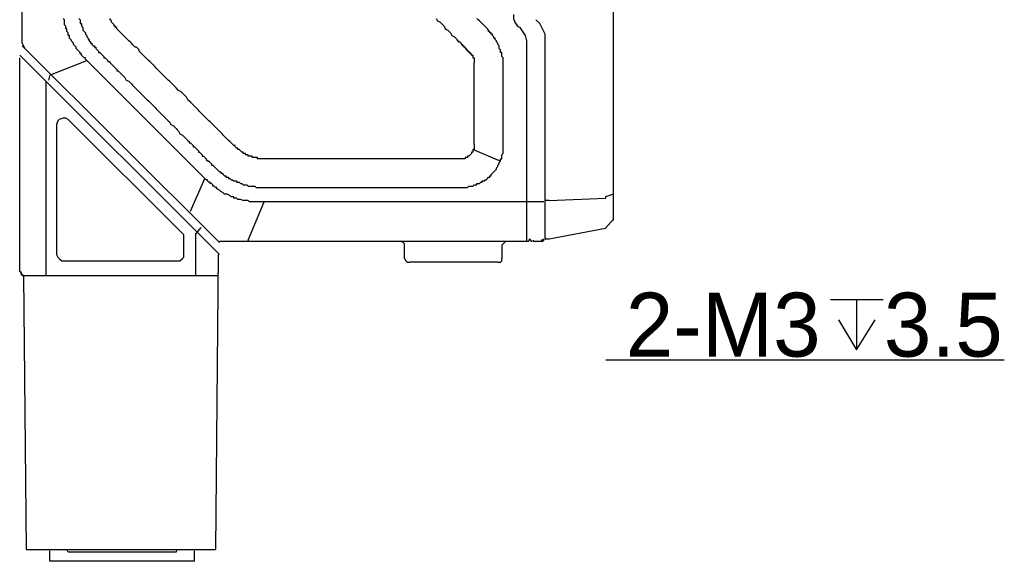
# Model space of a CAD drawing. Extents: x 2 to 309, y 0 to 392.
# Tile 15 of 28: x 54 to 103, y 307 to 334. Entities that reach past the tile are written whole.
import ezdxf

# ---------------------------------------------------------------- set-up
doc = ezdxf.new("R2010")
doc.units = 0
doc.header["$MEASUREMENT"] = 0
doc.layers.get('0').update_dxf_attribs({"linetype": 'CONTINUOUS'})
doc.styles.add('HORIZONTALGBCBIG', font='txt.shx', dxfattribs={"bigfont": 'gbcbig.shx'})

msp = doc.modelspace()

# ---------------------------------------------------------------- linework, layer by layer
at = {"color": 7, "linetype": 'Continuous'}
for p, q in [((83.551, 324.058), (83.551, 360.885)), ((54.388, 332.796), (54.388, 356.484)), ((78.82, 333.637), (78.949, 333.572)), ((80.181, 323.217), (80.181, 332.99)), ((54.388, 332.666), (64.109, 322.958)), ((79.273, 323.023), (79.273, 332.666)), ((54.259, 332.213), (64.109, 322.375)), ((54.259, 321.534), (54.259, 332.084)), ((55.944, 331.307), (57.564, 331.954)), ((63.396, 326.129), (57.564, 331.954)), ((55.944, 331.307), (55.814, 331.242)), ((55.555, 330.919), (55.555, 321.34)), ((55.749, 331.242), (55.685, 330.983)), ((62.295, 323.411), (56.657, 329.042)), ((56.073, 328.783), (56.073, 322.375)), ((77.848, 327.035), (76.616, 327.553)), ((77.977, 326.971), (77.848, 327.035)), ((62.683, 324.511), (63.396, 326.129)), ((65.535, 323.087), (66.313, 324.964)), ((80.116, 324.964), (66.313, 324.964)), ((80.375, 325.029), (83.162, 325.159)), ((83.551, 325.353), (83.162, 325.223)), ((83.551, 324.123), (83.162, 323.67)), ((63.187, 323.705), (62.943, 323.411)), ((80.375, 323.152), (83.162, 323.67)), ((62.359, 322.375), (62.359, 323.217)), ((62.943, 321.34), (62.943, 323.411)), ((64.109, 323.023), (79.273, 323.023)), ((65.535, 323.087), (65.535, 323.023)), ((79.597, 323.087), (79.597, 323.023)), ((79.597, 323.023), (79.986, 323.023)), ((73.247, 322.181), (73.247, 322.829)), ((78.042, 322.829), (78.042, 322.181)), ((56.462, 322.052), (62.035, 322.052)), ((64.044, 322.375), (63.915, 307.813)), ((77.848, 321.987), (73.506, 321.987)), ((54.388, 321.34), (64.044, 321.34)), ((54.453, 321.34), (54.583, 307.813)), ((94.259, 320.157), (96.851, 320.157)), ((95.545, 320.157), (95.545, 317.661)), ((54.583, 307.813), (63.915, 307.813)), ((55.749, 307.231), (55.749, 307.748)), ((56.657, 307.684), (56.592, 307.813)), ((61.971, 307.684), (56.657, 307.684)), ((61.971, 307.684), (62.035, 307.813)), ((62.878, 307.231), (62.878, 307.748)), ((62.878, 307.231), (55.749, 307.231))]:
    msp.add_line(p, q, dxfattribs=at)
at = {"color": 251, "linetype": 'Continuous'}
msp.add_line((102.831, 317.162), (83.171, 317.162), dxfattribs=at)
at = {"color": 7, "linetype": 'Continuous'}
for points in [[(78.625, 334.22), (78.625, 334.025), (78.69, 333.831), (78.82, 333.637)], [(57.564, 331.954), (57.499, 332.019), (57.499, 332.084), (57.434, 332.084), (57.37, 332.148), (57.37, 332.148), (57.305, 332.213), (57.305, 332.278), (57.24, 332.278), (57.24, 332.343), (57.175, 332.407), (57.11, 332.472), (57.11, 332.472), (57.045, 332.537), (57.045, 332.601), (56.981, 332.666), (56.981, 332.666), (56.916, 332.731), (56.916, 332.796), (56.851, 332.86), (56.851, 332.86), (56.786, 332.99), (56.786, 332.99), (56.721, 333.055), (56.721, 333.055), (56.721, 333.184), (56.657, 333.184), (56.657, 333.249), (56.657, 333.313), (56.592, 333.378), (56.592, 333.378), (56.592, 333.508), (56.527, 333.508), (56.527, 333.572), (56.527, 333.637), (56.462, 333.702), (56.462, 333.702), (56.462, 333.831), (56.462, 333.831), (56.462, 333.961), (56.462, 333.961), (56.397, 334.025)], [(57.175, 334.025), (57.24, 333.961), (57.24, 333.896), (57.24, 333.831), (57.24, 333.831), (57.24, 333.831), (57.24, 333.766), (57.305, 333.766), (57.305, 333.702), (57.305, 333.702), (57.305, 333.702), (57.305, 333.637), (57.305, 333.637), (57.305, 333.637), (57.37, 333.572), (57.37, 333.572), (57.37, 333.508), (57.37, 333.508), (57.37, 333.443), (57.434, 333.378), (57.434, 333.378), (57.499, 333.313), (57.499, 333.249), (57.499, 333.249), (57.564, 333.184), (57.564, 333.119), (57.564, 333.119), (57.564, 333.119), (57.629, 333.055), (57.629, 333.055), (57.629, 333.055), (57.629, 332.99), (57.629, 332.99), (57.694, 332.99), (57.694, 332.925), (57.694, 332.925), (57.694, 332.925), (57.758, 332.86), (57.758, 332.86), (57.758, 332.796), (57.823, 332.796), (57.823, 332.731), (57.888, 332.666), (57.953, 332.666), (57.953, 332.601), (58.018, 332.601), (58.018, 332.537), (58.082, 332.472), (58.082, 332.472), (58.147, 332.407), (58.147, 332.343), (58.212, 332.343), (58.277, 332.278), (58.277, 332.278), (58.342, 332.213), (58.342, 332.213), (58.406, 332.148), (58.406, 332.084), (58.471, 332.084), (58.536, 332.019), (58.536, 332.019), (58.601, 331.954), (58.601, 331.89), (58.666, 331.89), (58.73, 331.825), (58.73, 331.825), (58.795, 331.76), (58.795, 331.76), (58.86, 331.695), (58.925, 331.631), (58.925, 331.631), (58.99, 331.566), (58.99, 331.566), (59.054, 331.501), (59.054, 331.436), (59.119, 331.436), (59.184, 331.372), (59.184, 331.372), (59.249, 331.307), (59.249, 331.307), (59.314, 331.242), (59.378, 331.178), (59.443, 331.113), (59.508, 330.983), (59.638, 330.919), (59.702, 330.854), (59.767, 330.789), (59.832, 330.725), (59.897, 330.66), (60.026, 330.53), (60.091, 330.466), (60.156, 330.401), (60.221, 330.336), (60.286, 330.271), (60.351, 330.207), (60.48, 330.077), (60.545, 330.013), (60.61, 329.948), (60.675, 329.883), (60.739, 329.818), (60.804, 329.754), (60.934, 329.624), (60.999, 329.56), (61.063, 329.495), (61.128, 329.43), (61.193, 329.365), (61.258, 329.301), (61.387, 329.171), (61.452, 329.107), (61.517, 329.042), (61.582, 328.977), (61.647, 328.912), (61.711, 328.783), (61.841, 328.718), (61.906, 328.653), (61.971, 328.589), (62.035, 328.524), (62.1, 328.459), (62.165, 328.33), (62.295, 328.265), (62.359, 328.2), (62.424, 328.136), (62.489, 328.071), (62.554, 328.006), (62.554, 328.006), (62.619, 327.942), (62.619, 327.877), (62.683, 327.877), (62.748, 327.812), (62.748, 327.812), (62.813, 327.747), (62.813, 327.683), (62.878, 327.683), (62.943, 327.618), (62.943, 327.618), (63.008, 327.553), (63.008, 327.553), (63.072, 327.488), (63.072, 327.424), (63.137, 327.424), (63.202, 327.359), (63.202, 327.359), (63.267, 327.294), (63.267, 327.23), (63.332, 327.23), (63.396, 327.165), (63.396, 327.165), (63.461, 327.1), (63.461, 327.035), (63.526, 327.035), (63.526, 326.971), (63.591, 326.971), (63.656, 326.906), (63.656, 326.906), (63.72, 326.841), (63.72, 326.777), (63.785, 326.777), (63.85, 326.712), (63.85, 326.712), (63.915, 326.647), (63.915, 326.647), (63.98, 326.582), (64.044, 326.518), (64.044, 326.518), (64.109, 326.453), (64.174, 326.453), (64.174, 326.388), (64.239, 326.388), (64.304, 326.323), (64.304, 326.323), (64.368, 326.259), (64.433, 326.259), (64.433, 326.194), (64.498, 326.194), (64.563, 326.194), (64.563, 326.129), (64.628, 326.129), (64.692, 326.065), (64.757, 326.065), (64.757, 326.065), (64.822, 326), (64.887, 326), (64.952, 326), (64.952, 325.935), (65.016, 325.935), (65.081, 325.935), (65.146, 325.87), (65.146, 325.87), (65.211, 325.87), (65.276, 325.806), (65.34, 325.806), (65.405, 325.806), (65.405, 325.806), (65.47, 325.806), (65.47, 325.806), (65.535, 325.741), (65.535, 325.741), (65.535, 325.741), (65.6, 325.741), (65.6, 325.741), (65.664, 325.741), (65.664, 325.741), (65.664, 325.741), (65.729, 325.741), (65.729, 325.741), (65.794, 325.741), (65.794, 325.741), (65.859, 325.741), (65.924, 325.676), (65.924, 325.676), (65.989, 325.676), (66.053, 325.676), (66.118, 325.676), (66.183, 325.676), (66.248, 325.676), (66.248, 325.676), (66.313, 325.676), (66.377, 325.676), (66.442, 325.676), (66.507, 325.676), (66.572, 325.676), (66.572, 325.676), (66.637, 325.676), (66.701, 325.676), (66.766, 325.676), (66.831, 325.676), (66.896, 325.676), (66.896, 325.676), (66.961, 325.676), (66.961, 325.676), (67.025, 325.676), (67.025, 325.676), (67.025, 325.676), (67.09, 325.676), (67.09, 325.676), (67.155, 325.676), (67.155, 325.676), (67.22, 325.676), (67.22, 325.676), (67.22, 325.676), (67.285, 325.676), (67.285, 325.676), (67.349, 325.676), (67.414, 325.676), (67.479, 325.676), (67.479, 325.676), (67.544, 325.676), (67.609, 325.676), (67.673, 325.676), (67.803, 325.676), (67.868, 325.676), (67.997, 325.676), (68.127, 325.676), (68.192, 325.676), (68.321, 325.676), (68.451, 325.676), (68.516, 325.676), (68.646, 325.676), (68.775, 325.676), (68.84, 325.676), (68.97, 325.676), (69.034, 325.676), (69.164, 325.676)], [(66.313, 327.1), (66.313, 327.1), (66.248, 327.1), (66.183, 327.1), (66.183, 327.1), (66.118, 327.1), (66.118, 327.1), (66.053, 327.1), (66.053, 327.1), (65.989, 327.1), (65.989, 327.165), (65.924, 327.165), (65.924, 327.165), (65.859, 327.165), (65.859, 327.165), (65.794, 327.165), (65.794, 327.165), (65.729, 327.165), (65.729, 327.23), (65.664, 327.23), (65.664, 327.23), (65.6, 327.23), (65.6, 327.23), (65.6, 327.23), (65.6, 327.23), (65.535, 327.23), (65.535, 327.23), (65.535, 327.294), (65.535, 327.294), (65.47, 327.294), (65.47, 327.294), (65.47, 327.294), (65.47, 327.294), (65.405, 327.294), (65.405, 327.294), (65.405, 327.294), (65.405, 327.359), (65.34, 327.359), (65.34, 327.359), (65.276, 327.359), (65.276, 327.424), (65.211, 327.424), (65.211, 327.424), (65.146, 327.488), (65.146, 327.488), (65.146, 327.488), (65.081, 327.553), (65.081, 327.553), (65.016, 327.553), (65.016, 327.618), (64.952, 327.618), (64.952, 327.618), (64.887, 327.683), (64.887, 327.683), (64.887, 327.747), (64.822, 327.747), (64.822, 327.747), (64.757, 327.812), (64.757, 327.812), (64.692, 327.877), (64.692, 327.877), (64.628, 327.942), (64.628, 327.942), (64.563, 328.006), (64.563, 328.006), (64.563, 328.006), (64.498, 328.071), (64.498, 328.071), (64.433, 328.136), (64.433, 328.136), (64.368, 328.2), (64.368, 328.2), (64.304, 328.265), (64.304, 328.265), (64.239, 328.33), (64.239, 328.33), (64.174, 328.395), (64.174, 328.395), (64.109, 328.459), (64.044, 328.524), (63.98, 328.589), (63.915, 328.653), (63.85, 328.718), (63.785, 328.783), (63.72, 328.848), (63.656, 328.912), (63.591, 328.977), (63.526, 329.042), (63.461, 329.107), (63.396, 329.171), (63.332, 329.236), (63.267, 329.301), (63.202, 329.365), (63.137, 329.43), (63.072, 329.495), (63.008, 329.56), (62.943, 329.624), (62.878, 329.689), (62.813, 329.754), (62.683, 329.883), (62.554, 330.013), (62.489, 330.142), (62.359, 330.271), (62.23, 330.401), (62.1, 330.466), (61.971, 330.595), (61.906, 330.66), (61.841, 330.725), (61.776, 330.789), (61.711, 330.854), (61.647, 330.919), (61.582, 330.983), (61.517, 331.048), (61.452, 331.113), (61.387, 331.178), (61.323, 331.242), (61.258, 331.307), (61.193, 331.372), (61.128, 331.436), (61.063, 331.501), (60.999, 331.566), (60.934, 331.631), (60.869, 331.695), (60.804, 331.76), (60.739, 331.825), (60.675, 331.89), (60.61, 331.954), (60.545, 332.019), (60.48, 332.084), (60.415, 332.148), (60.351, 332.213), (60.286, 332.278), (60.221, 332.343), (60.156, 332.407), (60.156, 332.472), (60.091, 332.537), (60.026, 332.601), (59.962, 332.601), (59.897, 332.666), (59.832, 332.731), (59.767, 332.796), (59.702, 332.86), (59.702, 332.86), (59.638, 332.925), (59.638, 332.925), (59.573, 332.99), (59.573, 332.99), (59.508, 333.055), (59.508, 333.055), (59.443, 333.119), (59.443, 333.119), (59.378, 333.184), (59.378, 333.184), (59.314, 333.249), (59.314, 333.249), (59.249, 333.313), (59.249, 333.313), (59.249, 333.313), (59.184, 333.378), (59.184, 333.378), (59.119, 333.443), (59.119, 333.443), (59.054, 333.508), (59.054, 333.508), (59.054, 333.572), (58.99, 333.572), (58.99, 333.572), (58.99, 333.637), (58.925, 333.637), (58.925, 333.702), (58.925, 333.702), (58.86, 333.766), (58.86, 333.766), (58.86, 333.766), (58.795, 333.831), (58.795, 333.831), (58.795, 333.896), (58.795, 333.896), (58.73, 333.961), (58.73, 333.961), (58.73, 334.025)], [(74.802, 334.025), (74.867, 333.896), (74.996, 333.831), (75.061, 333.766), (75.126, 333.702), (75.191, 333.637), (75.256, 333.508), (75.385, 333.443), (75.45, 333.378), (75.515, 333.313), (75.58, 333.184), (75.709, 333.119), (75.774, 333.055), (75.839, 332.99), (75.839, 332.925), (75.904, 332.925), (75.904, 332.925), (75.904, 332.86), (75.968, 332.86), (75.968, 332.86), (75.968, 332.86), (76.033, 332.796), (76.033, 332.796), (76.033, 332.796), (76.033, 332.731), (76.098, 332.731), (76.098, 332.731), (76.098, 332.666), (76.163, 332.666), (76.163, 332.666), (76.163, 332.601), (76.228, 332.601), (76.228, 332.601), (76.228, 332.537), (76.292, 332.537), (76.292, 332.537), (76.292, 332.472), (76.357, 332.472), (76.357, 332.472), (76.357, 332.472), (76.357, 332.407), (76.422, 332.407), (76.422, 332.407), (76.422, 332.407), (76.422, 332.343), (76.487, 332.343), (76.487, 332.343), (76.487, 332.343), (76.487, 332.278), (76.487, 332.278), (76.552, 332.278), (76.552, 332.278), (76.552, 332.278), (76.552, 332.278), (76.552, 332.278), (76.552, 332.213), (76.552, 332.213), (76.552, 332.213), (76.552, 332.213), (76.552, 332.213), (76.616, 332.213), (76.616, 332.213), (76.616, 332.213), (76.616, 332.148), (76.616, 332.148), (76.616, 332.148), (76.616, 332.148), (76.616, 332.148), (76.616, 332.148), (76.616, 332.148), (76.616, 332.148), (76.616, 332.084), (76.616, 332.084), (76.616, 332.084), (76.616, 332.084), (76.616, 332.084), (76.616, 332.084), (76.616, 332.084), (76.681, 332.084), (76.681, 332.084), (76.681, 332.084), (76.681, 332.084), (76.681, 332.084), (76.681, 332.084), (76.681, 332.019), (76.681, 332.019), (76.681, 332.019), (76.681, 332.019), (76.681, 332.019), (76.681, 332.019), (76.681, 331.954), (76.681, 331.954), (76.681, 331.954), (76.681, 331.954), (76.681, 331.954), (76.681, 331.954), (76.681, 331.954), (76.681, 331.89), (76.681, 331.89), (76.681, 331.89), (76.681, 331.89), (76.681, 331.89), (76.681, 331.89), (76.681, 331.825), (76.681, 331.825)], [(77.977, 326.971), (77.977, 327.035), (77.977, 327.035), (77.977, 327.1), (78.042, 327.1), (78.042, 327.165), (78.042, 327.165), (78.042, 327.23), (78.042, 327.294), (78.042, 327.294), (78.107, 327.359), (78.107, 327.359), (78.107, 327.424), (78.107, 327.424), (78.107, 327.488), (78.107, 327.553), (78.107, 327.553), (78.107, 327.618), (78.107, 327.618), (78.107, 327.683), (78.107, 327.747), (78.107, 327.747), (78.107, 327.812), (78.107, 327.812), (78.107, 327.877), (78.107, 327.877), (78.107, 327.942), (78.107, 328.006), (78.107, 328.006), (78.107, 328.071), (78.107, 328.071), (78.107, 328.136), (78.107, 328.136), (78.107, 328.2), (78.107, 328.265), (78.107, 328.265), (78.107, 328.33), (78.107, 328.33), (78.107, 328.395), (78.107, 328.459), (78.107, 328.459), (78.107, 328.524), (78.107, 328.524), (78.107, 328.589), (78.107, 328.718), (78.107, 328.783), (78.107, 328.848), (78.107, 328.912), (78.107, 328.977), (78.107, 329.042), (78.107, 329.171), (78.107, 329.236), (78.107, 329.301), (78.107, 329.365), (78.107, 329.43), (78.107, 329.495), (78.107, 329.56), (78.107, 329.689), (78.107, 329.754), (78.107, 329.818), (78.107, 329.883), (78.107, 329.948), (78.107, 330.013), (78.107, 330.142), (78.107, 330.207), (78.107, 330.271), (78.107, 330.336), (78.107, 330.401), (78.107, 330.466), (78.107, 330.53), (78.107, 330.66), (78.107, 330.66), (78.107, 330.725), (78.107, 330.725), (78.107, 330.789), (78.107, 330.854), (78.107, 330.854), (78.107, 330.919), (78.107, 330.919), (78.107, 330.983), (78.107, 330.983), (78.107, 331.048), (78.107, 331.113), (78.107, 331.113), (78.107, 331.178), (78.107, 331.178), (78.107, 331.242), (78.107, 331.242), (78.107, 331.307), (78.107, 331.372), (78.107, 331.372), (78.107, 331.436), (78.107, 331.436), (78.107, 331.501), (78.107, 331.566), (78.107, 331.566), (78.107, 331.631), (78.107, 331.631), (78.107, 331.695), (78.107, 331.76), (78.107, 331.825), (78.107, 331.89), (78.107, 332.019), (78.107, 332.084), (78.042, 332.148), (78.042, 332.213), (78.042, 332.213), (78.042, 332.278), (78.042, 332.278), (78.042, 332.343), (77.977, 332.343), (77.977, 332.407), (77.977, 332.407), (77.977, 332.472), (77.977, 332.472), (77.913, 332.537), (77.913, 332.601), (77.913, 332.601), (77.913, 332.666), (77.913, 332.666), (77.848, 332.731), (77.848, 332.731), (77.848, 332.796), (77.848, 332.796), (77.783, 332.86), (77.783, 332.86), (77.783, 332.925), (77.783, 332.925), (77.718, 332.99), (77.718, 332.99), (77.718, 333.055), (77.653, 333.055), (77.653, 333.119), (77.653, 333.119), (77.589, 333.184), (77.589, 333.184), (77.589, 333.249), (77.524, 333.249), (77.524, 333.313), (77.459, 333.313), (77.459, 333.378), (77.459, 333.378), (77.394, 333.378), (77.394, 333.443), (77.394, 333.443), (77.329, 333.508), (77.329, 333.508), (77.265, 333.572), (77.265, 333.572), (77.265, 333.572), (77.2, 333.637), (77.2, 333.637), (77.135, 333.702), (77.135, 333.702), (77.135, 333.702), (77.07, 333.766), (77.07, 333.766), (77.005, 333.831), (77.005, 333.831), (76.941, 333.896), (76.941, 333.896), (76.941, 333.896), (76.876, 333.961), (76.876, 333.961), (76.811, 334.025)], [(80.181, 332.99), (80.181, 333.249), (80.051, 333.508), (79.922, 333.766), (79.727, 333.961)], [(79.273, 332.666), (79.273, 332.925), (79.209, 333.184), (79.079, 333.378), (78.949, 333.572)], [(54.388, 332.796), (54.453, 332.666), (54.518, 332.537)], [(76.681, 327.812), (76.681, 327.812), (76.681, 327.877), (76.681, 327.877), (76.681, 327.942), (76.681, 327.942), (76.681, 328.006), (76.681, 328.006), (76.681, 328.071), (76.681, 328.136), (76.681, 328.136), (76.681, 328.2), (76.681, 328.2), (76.681, 328.265), (76.681, 328.265), (76.681, 328.33), (76.681, 328.395), (76.681, 328.395), (76.681, 328.459), (76.681, 328.459), (76.681, 328.524), (76.681, 328.524), (76.681, 328.589), (76.681, 328.589), (76.681, 328.653), (76.681, 328.718), (76.681, 328.718), (76.681, 328.783), (76.681, 328.783), (76.681, 328.848), (76.681, 328.912), (76.681, 329.042), (76.681, 329.107), (76.681, 329.171), (76.681, 329.236), (76.681, 329.301), (76.681, 329.365), (76.681, 329.43), (76.681, 329.495), (76.681, 329.624), (76.681, 329.689), (76.681, 329.754), (76.681, 329.818), (76.681, 329.883), (76.681, 329.948), (76.681, 330.013), (76.681, 330.077), (76.681, 330.142), (76.681, 330.271), (76.681, 330.336), (76.681, 330.401), (76.681, 330.466), (76.681, 330.53), (76.681, 330.595), (76.681, 330.66), (76.681, 330.725), (76.681, 330.789), (76.681, 330.919), (76.681, 330.983), (76.681, 331.048), (76.681, 331.113), (76.681, 331.178), (76.681, 331.242), (76.681, 331.307), (76.681, 331.372), (76.681, 331.372), (76.681, 331.436), (76.681, 331.501), (76.681, 331.501), (76.681, 331.566), (76.681, 331.566), (76.681, 331.631), (76.681, 331.631), (76.681, 331.695), (76.681, 331.695), (76.681, 331.76), (76.681, 331.825), (76.681, 331.825)], [(56.657, 329.042), (56.527, 329.107), (56.397, 329.107), (56.203, 329.042), (56.138, 328.977), (56.073, 328.783)], [(76.616, 327.553), (76.616, 327.488), (76.616, 327.488), (76.616, 327.424), (76.616, 327.424), (76.552, 327.424), (76.552, 327.359), (76.552, 327.359), (76.552, 327.359), (76.487, 327.294), (76.487, 327.294), (76.487, 327.294), (76.422, 327.23), (76.422, 327.23), (76.422, 327.23), (76.357, 327.23), (76.357, 327.23), (76.357, 327.165), (76.357, 327.165), (76.357, 327.165), (76.292, 327.165), (76.292, 327.165), (76.292, 327.165), (76.292, 327.165), (76.292, 327.165), (76.228, 327.165), (76.228, 327.165), (76.228, 327.165), (76.228, 327.1), (76.228, 327.1), (76.163, 327.1), (76.163, 327.1), (76.163, 327.1), (76.163, 327.1), (76.163, 327.1), (76.163, 327.1), (76.163, 327.1), (76.163, 327.1), (76.163, 327.1), (76.163, 327.1), (76.098, 327.1), (76.098, 327.1), (76.098, 327.1), (76.098, 327.1), (76.098, 327.1), (76.098, 327.1), (76.033, 327.1), (76.033, 327.1), (76.033, 327.1), (76.033, 327.1)], [(76.681, 327.812), (76.681, 327.747), (76.681, 327.747), (76.681, 327.747), (76.681, 327.747), (76.681, 327.747), (76.681, 327.747), (76.681, 327.683), (76.681, 327.683), (76.681, 327.683), (76.681, 327.683), (76.681, 327.683), (76.681, 327.683), (76.681, 327.683), (76.681, 327.683), (76.681, 327.618), (76.681, 327.618), (76.681, 327.618), (76.681, 327.618), (76.681, 327.618), (76.681, 327.618), (76.681, 327.618), (76.681, 327.553), (76.681, 327.553), (76.681, 327.553), (76.681, 327.553), (76.681, 327.553), (76.616, 327.553), (76.616, 327.553)], [(69.164, 327.1), (69.099, 327.1), (68.97, 327.1), (68.84, 327.1), (68.775, 327.1), (68.646, 327.1), (68.581, 327.1), (68.451, 327.1), (68.321, 327.1), (68.257, 327.1), (68.127, 327.1), (68.062, 327.1), (67.933, 327.1), (67.868, 327.1), (67.738, 327.1), (67.673, 327.1), (67.609, 327.1), (67.609, 327.1), (67.544, 327.1), (67.479, 327.1), (67.414, 327.1), (67.349, 327.1), (67.349, 327.1), (67.285, 327.1), (67.22, 327.1), (67.155, 327.1), (67.09, 327.1), (67.09, 327.1), (67.025, 327.1), (66.961, 327.1), (66.896, 327.1), (66.831, 327.1), (66.831, 327.1), (66.766, 327.1), (66.701, 327.1), (66.637, 327.1), (66.637, 327.1), (66.572, 327.1), (66.507, 327.1), (66.442, 327.1), (66.442, 327.1), (66.377, 327.1), (66.313, 327.1)], [(76.033, 327.1), (75.968, 327.1), (75.968, 327.1), (75.904, 327.1), (75.904, 327.1), (75.839, 327.1), (75.839, 327.1), (75.774, 327.1), (75.774, 327.1), (75.709, 327.1), (75.709, 327.1), (75.644, 327.1), (75.644, 327.1), (75.644, 327.1), (75.58, 327.1), (75.58, 327.1), (75.515, 327.1), (75.515, 327.1), (75.45, 327.1), (75.45, 327.1), (75.385, 327.1), (75.385, 327.1), (75.32, 327.1), (75.32, 327.1), (75.256, 327.1), (75.256, 327.1), (75.191, 327.1), (75.191, 327.1), (75.126, 327.1), (75.126, 327.1), (75.126, 327.1), (75.126, 327.1), (75.126, 327.1), (75.061, 327.1), (75.061, 327.1), (75.061, 327.1), (75.061, 327.1), (74.996, 327.1), (74.996, 327.1), (74.996, 327.1), (74.996, 327.1), (74.932, 327.1), (74.932, 327.1), (74.932, 327.1), (74.932, 327.1), (74.867, 327.1), (74.867, 327.1), (74.867, 327.1), (74.867, 327.1), (74.867, 327.1), (74.802, 327.1), (74.802, 327.1), (74.802, 327.1), (74.802, 327.1), (74.737, 327.1), (74.737, 327.1), (74.737, 327.1), (74.737, 327.1), (74.672, 327.1), (74.672, 327.1), (74.672, 327.1), (74.672, 327.1), (74.608, 327.1), (74.608, 327.1), (74.608, 327.1), (74.608, 327.1), (74.608, 327.1), (74.543, 327.1), (74.543, 327.1), (74.543, 327.1), (74.543, 327.1), (74.478, 327.1), (74.478, 327.1), (74.478, 327.1), (74.478, 327.1), (74.413, 327.1), (74.413, 327.1), (74.413, 327.1), (74.413, 327.1), (74.348, 327.1), (74.348, 327.1), (74.348, 327.1), (74.348, 327.1), (74.348, 327.1), (74.284, 327.1), (74.284, 327.1), (74.219, 327.1), (74.219, 327.1), (74.154, 327.1), (74.154, 327.1), (74.089, 327.1), (74.089, 327.1), (74.089, 327.1), (74.024, 327.1), (74.024, 327.1), (73.959, 327.1), (73.959, 327.1), (73.895, 327.1), (73.895, 327.1), (73.83, 327.1), (73.83, 327.1), (73.83, 327.1), (73.83, 327.1), (73.83, 327.1), (73.765, 327.1), (73.765, 327.1), (73.765, 327.1), (73.765, 327.1), (73.7, 327.1), (73.7, 327.1), (73.7, 327.1), (73.7, 327.1), (73.635, 327.1), (73.635, 327.1), (73.571, 327.1), (73.571, 327.1), (73.571, 327.1), (73.506, 327.1), (73.506, 327.1), (73.441, 327.1), (73.441, 327.1), (73.376, 327.1), (73.376, 327.1), (73.311, 327.1), (73.311, 327.1), (73.247, 327.1), (73.247, 327.1), (73.182, 327.1), (73.182, 327.1), (73.117, 327.1), (73.117, 327.1), (73.052, 327.1), (73.052, 327.1), (72.987, 327.1), (72.987, 327.1), (72.987, 327.1), (72.923, 327.1), (72.923, 327.1), (72.858, 327.1), (72.858, 327.1), (72.793, 327.1), (72.793, 327.1), (72.728, 327.1), (72.728, 327.1), (72.663, 327.1), (72.663, 327.1), (72.599, 327.1), (72.599, 327.1), (72.534, 327.1), (72.534, 327.1), (72.469, 327.1), (72.469, 327.1), (72.469, 327.1), (72.404, 327.1), (72.404, 327.1), (72.339, 327.1), (72.339, 327.1), (72.275, 327.1), (72.275, 327.1), (72.21, 327.1), (72.21, 327.1), (72.145, 327.1), (72.145, 327.1), (72.08, 327.1), (72.08, 327.1), (72.015, 327.1), (72.015, 327.1), (71.951, 327.1), (71.951, 327.1), (71.951, 327.1), (71.886, 327.1), (71.886, 327.1), (71.821, 327.1), (71.821, 327.1), (71.756, 327.1), (71.756, 327.1), (71.691, 327.1), (71.691, 327.1), (71.627, 327.1), (71.627, 327.1), (71.562, 327.1), (71.562, 327.1), (71.497, 327.1), (71.497, 327.1), (71.432, 327.1), (71.432, 327.1), (71.432, 327.1), (71.367, 327.1), (71.367, 327.1), (71.303, 327.1), (71.303, 327.1), (71.303, 327.1), (71.238, 327.1), (71.238, 327.1), (71.238, 327.1), (71.238, 327.1), (71.173, 327.1), (71.173, 327.1), (71.173, 327.1), (71.173, 327.1), (71.173, 327.1), (71.108, 327.1), (71.108, 327.1), (71.108, 327.1), (71.108, 327.1), (71.043, 327.1), (71.043, 327.1), (71.043, 327.1), (71.043, 327.1), (70.978, 327.1), (70.978, 327.1), (70.978, 327.1), (70.978, 327.1), (70.914, 327.1), (70.914, 327.1), (70.914, 327.1), (70.914, 327.1), (70.914, 327.1), (70.849, 327.1), (70.849, 327.1), (70.784, 327.1), (70.784, 327.1), (70.719, 327.1), (70.719, 327.1), (70.654, 327.1), (70.654, 327.1), (70.59, 327.1), (70.59, 327.1), (70.525, 327.1), (70.525, 327.1), (70.46, 327.1), (70.46, 327.1), (70.395, 327.1), (70.395, 327.1), (70.395, 327.1), (70.33, 327.1), (70.33, 327.1), (70.266, 327.1), (70.266, 327.1), (70.201, 327.1), (70.201, 327.1), (70.136, 327.1), (70.136, 327.1), (70.071, 327.1), (70.071, 327.1), (70.006, 327.1), (69.942, 327.1), (69.877, 327.1), (69.877, 327.1), (69.812, 327.1), (69.747, 327.1), (69.682, 327.1), (69.618, 327.1), (69.553, 327.1), (69.488, 327.1), (69.423, 327.1), (69.358, 327.1), (69.294, 327.1), (69.229, 327.1), (69.164, 327.1)], [(69.164, 325.676), (69.358, 325.676), (69.488, 325.676), (69.682, 325.676), (69.812, 325.676), (70.006, 325.676), (70.201, 325.676), (70.33, 325.676), (70.525, 325.676), (70.654, 325.676), (70.849, 325.676), (70.978, 325.676), (71.173, 325.676), (71.303, 325.676), (71.497, 325.676), (71.562, 325.676), (71.691, 325.676), (71.756, 325.676), (71.821, 325.676), (71.886, 325.676), (72.015, 325.676), (72.08, 325.676), (72.145, 325.676), (72.21, 325.676), (72.339, 325.676), (72.404, 325.676), (72.469, 325.676), (72.599, 325.676), (72.663, 325.676), (72.728, 325.676), (72.793, 325.676), (72.923, 325.676), (72.987, 325.676), (73.052, 325.676), (73.182, 325.676), (73.247, 325.676), (73.311, 325.676), (73.376, 325.676), (73.506, 325.676), (73.571, 325.676), (73.635, 325.676), (73.765, 325.676), (73.83, 325.676), (73.895, 325.676), (73.959, 325.676), (74.089, 325.676), (74.154, 325.676), (74.219, 325.676), (74.284, 325.676), (74.413, 325.676), (74.478, 325.676), (74.543, 325.676), (74.672, 325.676), (74.737, 325.676), (74.802, 325.676), (74.867, 325.676), (74.996, 325.676), (75.061, 325.676), (75.126, 325.676), (75.256, 325.676), (75.32, 325.676), (75.385, 325.676), (75.45, 325.676), (75.58, 325.676), (75.58, 325.676), (75.644, 325.676), (75.709, 325.676), (75.709, 325.676), (75.774, 325.676), (75.839, 325.676), (75.839, 325.676), (75.904, 325.676), (75.904, 325.676), (75.968, 325.676), (76.033, 325.676), (76.033, 325.676), (76.098, 325.676), (76.163, 325.676), (76.163, 325.676), (76.228, 325.676), (76.292, 325.676), (76.292, 325.676), (76.357, 325.676), (76.422, 325.741), (76.422, 325.741), (76.487, 325.741), (76.487, 325.741), (76.552, 325.741), (76.616, 325.741), (76.616, 325.741), (76.681, 325.806), (76.746, 325.806), (76.746, 325.806), (76.811, 325.806), (76.811, 325.87), (76.876, 325.87), (76.941, 325.87), (76.941, 325.87), (77.005, 325.935), (77.005, 325.935), (77.07, 325.935), (77.07, 326), (77.135, 326), (77.2, 326), (77.2, 326.065), (77.265, 326.065), (77.265, 326.065), (77.329, 326.129), (77.329, 326.129), (77.394, 326.194), (77.394, 326.194), (77.459, 326.194), (77.459, 326.259), (77.524, 326.259), (77.524, 326.323), (77.524, 326.323), (77.589, 326.388), (77.589, 326.388), (77.653, 326.453), (77.653, 326.453), (77.718, 326.518), (77.718, 326.518), (77.783, 326.582), (77.783, 326.582), (77.783, 326.647), (77.783, 326.647), (77.848, 326.712), (77.848, 326.777), (77.913, 326.841), (77.913, 326.841), (77.913, 326.906), (77.913, 326.906), (77.977, 326.971), (77.977, 326.971)], [(66.313, 324.964), (66.248, 324.964), (66.183, 324.964), (66.118, 324.964), (66.053, 324.964), (65.989, 324.964), (65.924, 324.964), (65.859, 324.964), (65.794, 324.964), (65.794, 324.964), (65.729, 324.964), (65.664, 324.964), (65.6, 324.964), (65.535, 325.029), (65.47, 325.029), (65.405, 325.029), (65.34, 325.029), (65.276, 325.029), (65.276, 325.029), (65.146, 325.094), (65.146, 325.094), (65.016, 325.094), (65.016, 325.094), (64.952, 325.159), (64.887, 325.159), (64.822, 325.159), (64.822, 325.223), (64.692, 325.223), (64.692, 325.223), (64.628, 325.288), (64.628, 325.288), (64.498, 325.353), (64.498, 325.353), (64.433, 325.353), (64.368, 325.353), (64.304, 325.417), (64.304, 325.417), (64.174, 325.482), (64.174, 325.482), (64.109, 325.547), (64.109, 325.547), (63.98, 325.612), (63.98, 325.612), (63.98, 325.676), (63.915, 325.676), (63.85, 325.741), (63.785, 325.741), (63.785, 325.806), (63.72, 325.87), (63.656, 325.87), (63.656, 325.935), (63.591, 325.935), (63.526, 326), (63.526, 326.065), (63.461, 326.065), (63.396, 326.129), (63.396, 326.129)], [(79.338, 324.964), (79.338, 324.964), (79.338, 324.964), (79.338, 324.964), (79.338, 324.964), (79.338, 324.964), (79.338, 324.964), (79.338, 324.964), (79.338, 324.964), (79.338, 324.964), (79.338, 324.964), (79.338, 324.964), (79.338, 324.964), (79.273, 324.964), (79.273, 324.964)], [(80.375, 325.029), (80.31, 325.029), (80.31, 325.029), (80.31, 325.029), (80.31, 325.029), (80.31, 325.029), (80.31, 325.029), (80.31, 325.029), (80.31, 325.029), (80.246, 325.029), (80.246, 325.029), (80.246, 325.029), (80.246, 325.029), (80.246, 325.029), (80.246, 325.029), (80.246, 325.029), (80.246, 325.029), (80.246, 325.029), (80.246, 325.029), (80.246, 325.029), (80.246, 325.029), (80.246, 325.029), (80.246, 325.029), (80.181, 325.029), (80.181, 325.094), (80.181, 325.094), (80.181, 325.094), (80.181, 325.094), (80.181, 325.094), (80.181, 325.094), (80.181, 325.094)], [(83.162, 325.223), (83.162, 325.223), (83.162, 325.223), (83.162, 325.223), (83.162, 325.223), (83.162, 325.223), (83.162, 325.223), (83.162, 325.223), (83.162, 325.223), (83.162, 325.223), (83.162, 325.223), (83.162, 325.159), (83.162, 325.159), (83.162, 325.159), (83.162, 325.159)], [(62.359, 323.217), (62.359, 323.346), (62.295, 323.411)], [(73.247, 322.829), (73.247, 322.893), (73.182, 322.958), (73.052, 323.023)], [(78.237, 323.023), (78.172, 322.958), (78.107, 322.893), (78.042, 322.829)], [(79.273, 323.023), (79.338, 323.023), (79.403, 323.087), (79.403, 323.152)], [(79.403, 323.152), (79.468, 323.087), (79.468, 323.023), (79.533, 323.023)], [(79.986, 323.023), (80.051, 323.023), (80.116, 323.087), (80.116, 323.152)], [(80.116, 323.152), (80.116, 323.152), (80.116, 323.152), (80.116, 323.152), (80.116, 323.152), (80.116, 323.152), (80.116, 323.152), (80.116, 323.152), (80.116, 323.152), (80.116, 323.152), (80.116, 323.152), (80.116, 323.152), (80.116, 323.152), (80.116, 323.152), (80.116, 323.152), (80.116, 323.152), (80.116, 323.152), (80.116, 323.152), (80.116, 323.152), (80.116, 323.087), (80.116, 323.087), (80.116, 323.087), (80.116, 323.087), (80.116, 323.087), (80.116, 323.087), (80.051, 323.087), (80.051, 323.087), (80.051, 323.087), (80.051, 323.087), (80.051, 323.087), (80.051, 323.087), (80.051, 323.087), (80.051, 323.087), (80.051, 323.087), (80.051, 323.087), (80.051, 323.087), (80.051, 323.087), (79.986, 323.087), (79.986, 323.087), (79.986, 323.087), (79.986, 323.087), (79.986, 323.087), (79.986, 323.087)], [(80.181, 323.217), (80.181, 323.152), (80.181, 323.152), (80.181, 323.152), (80.181, 323.152), (80.181, 323.152), (80.181, 323.152), (80.181, 323.152), (80.246, 323.152), (80.246, 323.152), (80.246, 323.152), (80.246, 323.152), (80.246, 323.152), (80.246, 323.152), (80.246, 323.152), (80.246, 323.152), (80.246, 323.152), (80.246, 323.152), (80.246, 323.152), (80.246, 323.152), (80.246, 323.152), (80.246, 323.152), (80.31, 323.152), (80.31, 323.152), (80.31, 323.152), (80.31, 323.152), (80.31, 323.152), (80.31, 323.152), (80.31, 323.152), (80.31, 323.152), (80.375, 323.152)], [(56.073, 322.375), (56.138, 322.246), (56.203, 322.181), (56.333, 322.052), (56.462, 322.052)], [(62.035, 322.052), (62.165, 322.052), (62.295, 322.181), (62.359, 322.246), (62.359, 322.375)], [(73.247, 322.181), (73.311, 322.052), (73.376, 321.987), (73.506, 321.987)], [(77.848, 321.987), (77.977, 321.987), (78.042, 322.052), (78.042, 322.181)], [(54.259, 321.534), (54.324, 321.469), (54.324, 321.405), (54.388, 321.34)], [(54.324, 321.405), (54.324, 321.405), (54.324, 321.405), (54.324, 321.469), (54.324, 321.469), (54.324, 321.469), (54.324, 321.469), (54.324, 321.469), (54.324, 321.469), (54.324, 321.469), (54.324, 321.469), (54.324, 321.469), (54.324, 321.469), (54.324, 321.469), (54.324, 321.534)], [(54.453, 321.34), (54.388, 321.34), (54.388, 321.34), (54.388, 321.34), (54.388, 321.405), (54.388, 321.405), (54.388, 321.405), (54.388, 321.405), (54.388, 321.405), (54.388, 321.405), (54.388, 321.405), (54.324, 321.405), (54.324, 321.405), (54.324, 321.405), (54.324, 321.405)], [(94.656, 319.155), (95.545, 317.661), (96.453, 319.155)]]:
    msp.add_lwpolyline(points, dxfattribs=at)

# ---------------------------------------------------------------- texts
at = {"char_height": 3.15572, "attachment_point": 5, "style": 'HORIZONTALGBCBIG'}
for s, insert, width in [('\\C7;\\f方正兰亭黑_GBK|b0|i0|;\\H3.1557170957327;2-M3', (88.965, 318.888), 12.68429), ('\\C7;\\f方正兰亭黑_GBK|b0|i0|;\\H3.1557170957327;3.5', (99.821, 318.888), 6.8737)]:
    msp.add_mtext(s, dxfattribs=dict(at, insert=insert, width=width))

doc.saveas('drawing.dxf')
